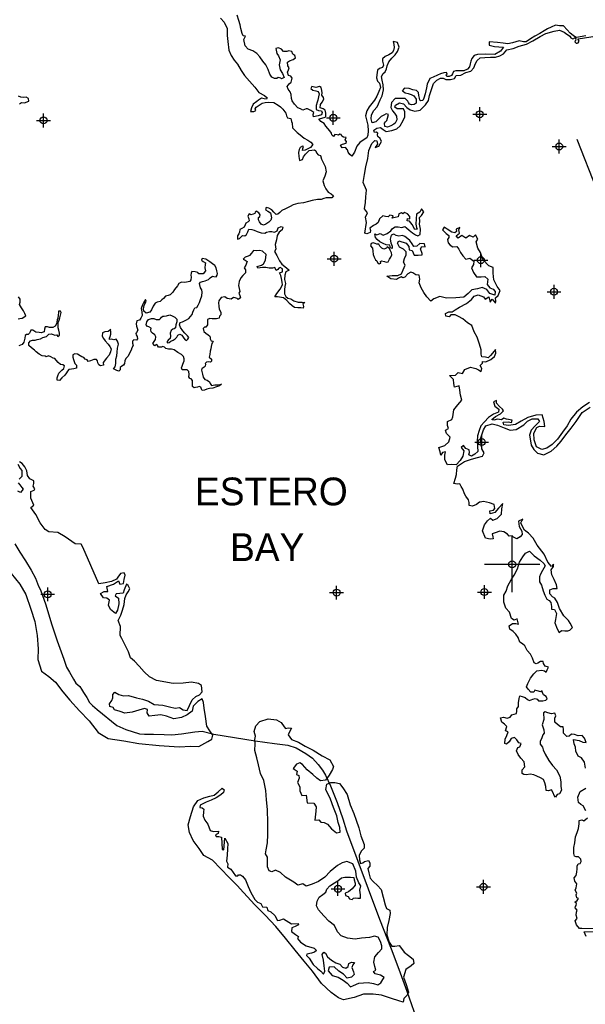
# Model space of a CAD drawing. Extents: x 132402 to 472304, y 650426 to 1824130.
# Tile 4 of 11: x 204015 to 224374, y 743873 to 779302. Entities that reach past the tile are written whole.
import ezdxf
from ezdxf.enums import TextEntityAlignment as Align

# ---------------------------------------------------------------- set-up
doc = ezdxf.new("R2010")
doc.units = 0
doc.header["$LTSCALE"] = 1800
doc.header["$PDMODE"] = 34
doc.header["$PDSIZE"] = 250
doc.layers.get('0').update_dxf_attribs({"linetype": 'CONTINUOUS'})
for name, color, linetype in [('MAJROADS', 9, 'CONTINUOUS'), ('SEC', 2, 'CONTINUOUS'), ('WATER', 4, 'CONTINUOUS'), ('WSHEDS', 3, 'CONTINUOUS')]:
    doc.layers.add(name, color=color, linetype=linetype)

# ---------------------------------------------------------------- blocks, each defined once
blk = doc.blocks.new('TICK')
at = {"color": 0}
for points in [[(500, 0), (500, 1000)], [(0, 500), (1000, 500)]]:
    blk.add_lwpolyline(points, dxfattribs=at)
blk.add_point((500, 500), dxfattribs=at)

msp = doc.modelspace()

# ---------------------------------------------------------------- linework, layer by layer
at = {"layer": 'MAJROADS', "color": 0}
msp.add_lwpolyline([(203843, 760448), (204025, 760145), (204224, 759833), (204422, 759497), (204588, 759202), (204694, 758917), (204769, 758790), (204900, 758412), (204941, 758286), (205170, 757522), (205367, 756951), (205605, 756295), (205703, 756010), (205802, 755825), (205951, 755572), (206034, 755429), (206176, 755311), (206242, 755210), (206308, 755092), (206432, 754907), (206523, 754738), (206640, 754629), (206806, 754477), (207514, 753901), (207840, 753765), (208333, 753610), (208509, 753592), (208827, 753598), (209221, 753579), (209497, 753568), (209841, 753607), (210319, 753679), (210588, 753702), (211006, 753590), (212495, 753353), (213182, 753255), (213667, 753193), (213968, 753107), (214310, 752903), (214552, 752726), (214760, 752498), (214909, 752304), (215025, 752119), (215198, 751740), (215445, 751135), (215650, 750547), (215781, 750110), (216964, 746934), (217391, 745867), (217662, 745136), (217950, 744346), (218286, 743388)], dxfattribs=at)
at = {"layer": 'SEC', "color": 0}
for p in [(204873, 775676), (215304, 775771), (220575, 775901), (223434, 774738), (215335, 770701), (220614, 770648), (223247, 769511), (220645, 764104), (215421, 758686), (220742, 758708), (205023, 758625), (215472, 748029), (220709, 748101)]:
    msp.add_point(p, dxfattribs=at)
at = {"layer": 'WATER', "color": 0}
for points in [[(224387, 778721), (224054, 778666), (224015, 778675), (223936, 778729), (223832, 778813), (223718, 778942), (223585, 779077), (223445, 779075), (223303, 779101), (223143, 779027), (223017, 778969), (222891, 778903), (222740, 778803), (222555, 778704), (222395, 778613), (222244, 778505), (222152, 778506), (221998, 778543), (221755, 778469), (221587, 778429), (221412, 778463), (221219, 778481), (220909, 778508), (220917, 778391), (221101, 778340), (221260, 778330), (221427, 778312), (221326, 778171), (221116, 778055), (220789, 778057), (220488, 778051), (220371, 778018), (220295, 777901), (220252, 777809), (220226, 777709), (220201, 777600), (220133, 777525), (219999, 777459), (219856, 777460), (219773, 777461), (219714, 777461), (219630, 777437), (219588, 777353), (219554, 777295), (219470, 777262), (219395, 777254), (219361, 777321), (219404, 777346), (219379, 777405), (219287, 777389), (219161, 777348), (219052, 777306), (218892, 777232), (218783, 777183), (218681, 776982), (218663, 776848), (218612, 776639), (218561, 776481), (218526, 776397), (218451, 776381), (218418, 776406), (218401, 776482), (218385, 776574), (218369, 776683), (218294, 776750), (218161, 776776), (218035, 776827), (217868, 776837), (217784, 776745), (217825, 776712), (217892, 776669), (217992, 776644), (218109, 776609), (218201, 776558), (218284, 776441), (218283, 776298), (218216, 776249), (218115, 776241), (218040, 776258), (218007, 776325), (217982, 776376), (217891, 776468), (217740, 776469), (217531, 776462), (217396, 776321), (217378, 776145), (217436, 776028), (217502, 775935), (217577, 775826), (217593, 775700), (217525, 775583), (217483, 775542), (217373, 775484), (217256, 775434), (217156, 775460), (217148, 775577), (217182, 775627), (217224, 775669), (217250, 775753), (217292, 775886), (217209, 775912), (217116, 775871), (217024, 775813), (216940, 775729), (216830, 775630), (216696, 775589), (216663, 775740), (216681, 775882), (216757, 776032), (216876, 776165), (216935, 776274), (216994, 776424), (217062, 776566), (217114, 776783), (217098, 776959), (217066, 777127), (217033, 777253), (217093, 777361), (217169, 777428), (217219, 777528), (217245, 777645), (217296, 777787), (217406, 777912), (217524, 778037), (217617, 778161), (217668, 778312), (217611, 778480), (217460, 778514), (217485, 778405), (217492, 778296), (217467, 778188), (217416, 778113), (217307, 778038), (217172, 777972), (217071, 777889), (217079, 777805), (217111, 777662), (217069, 777587), (216960, 777546), (216893, 777480), (216866, 777321), (216857, 777204), (216898, 777095), (216965, 777019), (216997, 776859), (216938, 776717), (216870, 776550), (216785, 776409), (216692, 776284), (216599, 776167), (216506, 776025), (216463, 775841), (216496, 775699), (216545, 775506), (216560, 775305), (216551, 775146), (216508, 775054), (216416, 774996), (216256, 774888), (216155, 774747), (216069, 774530), (215968, 774388), (215901, 774447), (215835, 774539), (215810, 774623), (215744, 774707), (215627, 774692), (215560, 774784), (215636, 774817), (215770, 774858), (215779, 774917), (215729, 774984), (215763, 775067), (215671, 775076), (215613, 775110), (215588, 775169), (215538, 775186), (215487, 775145), (215437, 775153), (215362, 775171), (215311, 775095), (215253, 775163), (215237, 775222), (215179, 775306), (215104, 775382), (215037, 775474), (214971, 775567), (214854, 775643), (214780, 775735), (214838, 775752), (214972, 775784), (215040, 775809), (215040, 775935), (215016, 776044), (214933, 776094), (214832, 776128), (214842, 776254), (214901, 776337), (214968, 776437), (214952, 776504), (214894, 776589), (214903, 776664), (214895, 776756), (214862, 776857), (214812, 776899), (214670, 776858), (214536, 776901), (214494, 776826), (214569, 776767), (214669, 776741), (214761, 776723), (214794, 776631), (214768, 776522), (214742, 776405), (214725, 776339), (214691, 776213), (214690, 776071), (214765, 776037), (214874, 776028), (214907, 775961), (214873, 775877), (214755, 775844), (214596, 775812), (214580, 775887), (214597, 775963), (214497, 776039), (214380, 776098), (214330, 776090), (214212, 776049), (214120, 776091), (214029, 776134), (213912, 776260), (213821, 776378), (213796, 776470), (213781, 776613), (213756, 776705), (213673, 776806), (213648, 776898), (213716, 776990), (213783, 777048), (213826, 777198), (213776, 777266), (213685, 777291), (213652, 777409), (213694, 777501), (213720, 777568), (213670, 777643), (213654, 777769), (213730, 777819), (213864, 777868), (213940, 777935), (213915, 778010), (213849, 778061), (213816, 778161), (213707, 778179), (213632, 778154), (213506, 778155), (213440, 778239), (213331, 778290), (213239, 778266), (213271, 778081), (213329, 777997), (213387, 777854), (213352, 777679), (213393, 777503), (213476, 777368), (213533, 777226), (213433, 777176), (213416, 777201), (213324, 777227), (213274, 777185), (213190, 777186), (213090, 777237), (213015, 777346), (212958, 777506), (212875, 777674), (212767, 777808), (212659, 777960), (212551, 778086), (212401, 778179), (212242, 778247), (212126, 778365), (212086, 778591), (212145, 778708), (212061, 778726), (212020, 778801), (211979, 778986), (211955, 779111), (211897, 779271), (211840, 779464)], [(211245, 779359), (211378, 779207), (211477, 778989), (211484, 778738), (211507, 778520), (211547, 778201), (211621, 778017), (211737, 777840), (211854, 777697), (211986, 777470), (212110, 777293), (212285, 777091), (212484, 776872), (212626, 776687), (212826, 776569), (212926, 776493), (212900, 776443), (212817, 776460), (212716, 776477), (212607, 776411), (212548, 776353), (212422, 776262), (212354, 776136), (212320, 775994), (212445, 775993), (212512, 776035), (212488, 776094), (212530, 776152), (212639, 776227), (212740, 776293), (212849, 776317), (212975, 776333), (213159, 776324), (213317, 776222), (213401, 776163), (213492, 776087), (213592, 775936), (213616, 775843), (213658, 775776), (213775, 775742), (213799, 775641), (213824, 775574), (213831, 775407), (213998, 775246), (214114, 775154), (214256, 775035), (214389, 774968), (214498, 774892), (214564, 774807), (214480, 774707), (214387, 774658), (214286, 774608), (214194, 774600), (214203, 774667), (214229, 774734), (214195, 774751), (214111, 774701), (214077, 774626), (214051, 774526), (214059, 774384), (214083, 774241), (214192, 774274), (214235, 774366), (214302, 774466), (214429, 774599), (214630, 774623), (214680, 774581), (214696, 774505), (214754, 774438), (214846, 774412), (214879, 774278), (214961, 774118), (215011, 774017), (215043, 773825), (215000, 773674), (214924, 773507), (214973, 773339), (215039, 773213), (215114, 773096), (215222, 773036), (215314, 772960), (215255, 772894), (215163, 772886), (215045, 772895), (214962, 772862), (214861, 772829), (214735, 772830), (214542, 772798), (214408, 772757), (214232, 772708), (214031, 772693), (213863, 772635), (213746, 772577), (213586, 772495), (213452, 772437), (213384, 772370), (213308, 772304), (213241, 772296), (213158, 772380), (213092, 772464), (212983, 772515), (212883, 772541), (212857, 772466), (212941, 772407), (213041, 772356), (213073, 772171), (213056, 772088), (212980, 772013), (212871, 771947), (212795, 771914), (212703, 771948), (212645, 772023), (212612, 772099), (212613, 772183), (212663, 772216), (212672, 772283), (212622, 772350), (212531, 772418), (212488, 772376), (212480, 772334), (212413, 772310), (212337, 772285), (212279, 772311), (212228, 772236), (212261, 772135), (212269, 772059), (212235, 772026), (212159, 771985), (212125, 771918), (212091, 771835), (212016, 771785), (211940, 771752), (211923, 771660), (211897, 771593), (211855, 771526), (211854, 771401), (211921, 771425), (211972, 771475), (212031, 771534), (212123, 771525), (212182, 771574), (212224, 771666), (212267, 771766), (212375, 771757), (212459, 771732), (212568, 771681), (212701, 771638), (212835, 771620), (212902, 771653), (213003, 771678), (213095, 771677), (213187, 771660), (213279, 771710), (213314, 771818), (213423, 771859), (213490, 771834), (213464, 771742), (213354, 771659), (213287, 771542), (213260, 771375), (213209, 771216), (213233, 771040), (213191, 770965), (213265, 770814), (213364, 770629), (213447, 770503), (213614, 770368), (213714, 770292), (213596, 770225), (213554, 770109), (213544, 769950), (213585, 769807), (213559, 769698), (213550, 769589), (213541, 769439), (213590, 769346), (213665, 769287), (213774, 769253), (213882, 769185), (214041, 769134), (214184, 769142), (214275, 769124), (214208, 769074), (214216, 769032), (214233, 768982), (214224, 768924), (214140, 768932), (214031, 768933), (213906, 768942), (213823, 769002), (213731, 769094), (213631, 769195), (213506, 769297), (213297, 769332), (213197, 769332), (213273, 769449), (213391, 769607), (213476, 769766), (213460, 769858), (213444, 769992), (213411, 770093), (213362, 770194), (213471, 770235), (213480, 770335), (213396, 770386), (213338, 770361), (213312, 770311), (213245, 770278), (213228, 770328), (213204, 770387), (213120, 770363), (212994, 770363), (212877, 770389), (212752, 770382), (212592, 770358), (212568, 770425), (212719, 770466), (212794, 770515), (212862, 770649), (212889, 770850), (212755, 770968), (212647, 770994), (212538, 770986), (212429, 770995), (212353, 770903), (212286, 770820), (212243, 770787), (212126, 770754), (212059, 770679), (212134, 770645), (212200, 770603), (212175, 770545), (212149, 770469), (212098, 770378), (212140, 770302), (212147, 770193), (212097, 770143), (212046, 770093), (211979, 770010), (211919, 769876), (211893, 769743), (211909, 769634), (211934, 769525), (211908, 769458), (211933, 769382), (211957, 769290), (211882, 769232), (211840, 769274), (211773, 769291), (211706, 769300), (211631, 769250), (211488, 769268), (211397, 769327), (211263, 769311), (211178, 769186), (211169, 769111), (211177, 768994), (211193, 768885), (211251, 768776), (211250, 768684), (211208, 768634), (211191, 768558), (211098, 768542), (211015, 768543), (210939, 768543), (210864, 768552), (210780, 768519), (210771, 768452), (210779, 768327), (210711, 768243), (210661, 768235), (210619, 768185), (210643, 768085), (210710, 768026), (210793, 767958), (210860, 767916), (210876, 767874), (210876, 767824), (210909, 767748), (210984, 767731), (210959, 767689), (210925, 767647), (210908, 767547), (210890, 767455), (210865, 767372), (210855, 767254), (210838, 767154), (210921, 767087), (210921, 767020), (210887, 766978), (210812, 766987), (210736, 766979), (210694, 766929), (210702, 766904), (210694, 766837), (210660, 766795), (210618, 766779), (210576, 766754), (210559, 766695), (210575, 766637), (210600, 766544), (210624, 766444), (210674, 766360), (210766, 766334), (210841, 766275), (210874, 766216), (210915, 766140), (211041, 766165), (211150, 766164), (211284, 766188), (211208, 766122), (211099, 766097), (210965, 766048), (210847, 766032), (210755, 766008), (210671, 765966), (210587, 765958), (210554, 766009), (210530, 766076), (210479, 766101), (210412, 766085), (210345, 766069), (210295, 766061), (210237, 766103), (210238, 766229), (210238, 766321), (210188, 766380), (210138, 766397), (210105, 766447), (210114, 766531), (210098, 766648), (210048, 766707), (209956, 766699), (209864, 766700), (209839, 766775), (209865, 766834), (209882, 766901), (209933, 767026), (209933, 767093), (209909, 767185), (209834, 767253), (209709, 767329), (209576, 767422), (209484, 767448), (209366, 767448), (209274, 767474), (209225, 767516), (209166, 767542), (209116, 767517), (209015, 767518), (208974, 767577), (208924, 767610), (208882, 767569), (208807, 767653), (208857, 767720), (208900, 767795), (208917, 767887), (208884, 767962), (208801, 768022), (208743, 768072), (208735, 768148), (208743, 768206), (208660, 768248), (208610, 768266), (208568, 768324), (208594, 768433), (208653, 768508), (208754, 768549), (208846, 768549), (208930, 768515), (209047, 768514), (209089, 768547), (209123, 768597), (209165, 768630), (209215, 768630), (209299, 768646), (209425, 768679), (209508, 768645), (209600, 768594), (209675, 768526), (209666, 768434), (209632, 768326), (209623, 768217), (209581, 768184), (209522, 768167), (209463, 768118), (209437, 768026), (209445, 767917), (209436, 767833), (209360, 767775), (209318, 767717), (209318, 767675), (209393, 767683), (209460, 767732), (209544, 767774), (209612, 767824), (209671, 767873), (209713, 767949), (209780, 767990), (209855, 767956), (209922, 767847), (209971, 767788), (210013, 767762), (210072, 767812), (210098, 767871), (210056, 767930), (209956, 768022), (209881, 768106), (209799, 768224), (209766, 768317), (209791, 768409), (209875, 768433), (209926, 768449), (210018, 768499), (210102, 768549), (210161, 768624), (210220, 768699), (210246, 768774), (210288, 768866), (210322, 768932), (210389, 768949), (210440, 769024), (210483, 769124), (210525, 769233), (210568, 769366), (210577, 769492), (210569, 769584), (210528, 769651), (210487, 769811), (210521, 769852), (210596, 769885), (210689, 769901), (210756, 769926), (210815, 769959), (210874, 770017), (210949, 770075), (211008, 770058), (211092, 770049), (211125, 770108), (211134, 770166), (211110, 770267), (211085, 770368), (211044, 770452), (210952, 770519), (210861, 770587), (210719, 770680), (210585, 770706), (210560, 770647), (210618, 770605), (210701, 770554), (210693, 770496), (210675, 770379), (210699, 770261), (210615, 770153), (210556, 770153), (210464, 770154), (210423, 770204), (210331, 770230), (210205, 770239), (210188, 770181), (210179, 770114), (210187, 770039), (210178, 769938), (210136, 769880), (210019, 769855), (209952, 769848), (209843, 769857), (209742, 769815), (209691, 769724), (209590, 769599), (209522, 769499), (209430, 769407), (209362, 769383), (209262, 769358), (209186, 769267), (209127, 769217), (209076, 769158), (208967, 769134), (208892, 769101), (208824, 768993), (208765, 768867), (208697, 768776), (208563, 768743), (208488, 768811), (208472, 768903), (208498, 769020), (208566, 769178), (208541, 769237), (208507, 769179), (208473, 769112), (208431, 769037), (208388, 768912), (208412, 768794), (208428, 768660), (208377, 768560), (208327, 768493), (208234, 768461), (208209, 768360), (208225, 768276), (208241, 768201), (208266, 768125), (208215, 768050), (208190, 768009), (208206, 767958), (208247, 767908), (208255, 767816), (208221, 767774), (208129, 767783), (208070, 767733), (208070, 767666), (208095, 767574), (208052, 767499), (208026, 767407), (207976, 767324), (207925, 767198), (207832, 767115), (207798, 767023), (207789, 766931), (207747, 766865), (207696, 766831), (207637, 766790), (207628, 766706), (207578, 766656), (207511, 766674), (207461, 766699), (207386, 766733), (207453, 766816), (207479, 766933), (207480, 767084), (207506, 767209), (207524, 767343), (207541, 767477), (207567, 767628), (207535, 767737), (207485, 767804), (207409, 767788), (207317, 767805), (207242, 767789), (207242, 767848), (207276, 767906), (207293, 767981), (207294, 768073), (207278, 768165), (207253, 768124), (207202, 768082), (207085, 768075), (207001, 768033), (206983, 767916), (207033, 767832), (207091, 767748), (207199, 767622), (207265, 767538), (207307, 767454), (207281, 767345), (207238, 767236), (207145, 767120), (207019, 766962), (207035, 766869), (206926, 766845), (206859, 766887), (206826, 766954), (206810, 767030), (206777, 767072), (206685, 767073), (206559, 767023), (206483, 767007), (206442, 767057), (206367, 767091), (206325, 767150), (206250, 767176), (206192, 767210), (206100, 767261), (205999, 767278), (205932, 767237), (205932, 767153), (205956, 767077), (205972, 767002), (205997, 766935), (206064, 766876), (206055, 766759), (205962, 766734), (205879, 766726), (205786, 766710), (205736, 766660), (205694, 766593), (205634, 766510), (205533, 766410), (205449, 766319), (205365, 766328), (205366, 766411), (205383, 766487), (205426, 766587), (205535, 766687), (205602, 766753), (205628, 766845), (205570, 766887), (205478, 766896), (205395, 766972), (205328, 767048), (205278, 767107), (205220, 767124), (205136, 767166), (205053, 767201), (204969, 767176), (204936, 767193), (204827, 767202), (204710, 767270), (204610, 767346), (204552, 767413), (204435, 767489), (204344, 767574), (204344, 767674), (204403, 767749), (204470, 767765), (204571, 767773), (204646, 767798), (204764, 767822), (204848, 767872), (204974, 767904), (205058, 767988), (205150, 767995), (205225, 767978), (205284, 767953), (205351, 767960), (205392, 767902), (205451, 767951), (205452, 768027), (205427, 768127), (205403, 768220), (205395, 768320), (205404, 768412), (205438, 768487), (205464, 768579), (205489, 768671), (205507, 768763), (205482, 768814), (205415, 768814), (205406, 768764), (205397, 768672), (205388, 768563), (205363, 768505), (205346, 768421), (205337, 768362), (205294, 768279), (205210, 768229), (205093, 768230), (205010, 768256), (204934, 768256), (204908, 768164), (204891, 768072), (204790, 768031), (204715, 768048), (204590, 768058), (204490, 768125), (204414, 768126), (204389, 768076), (204372, 768026), (204321, 767976), (204262, 767976), (204212, 767943), (204195, 767843), (204169, 767700), (204109, 767617), (203983, 767568)], [(224524, 765522), (224280, 765373), (224061, 765182), (223850, 764932), (223722, 764682), (223553, 764457), (223367, 764207), (223182, 764015), (222988, 763883), (222804, 763834), (222612, 763936), (222530, 764179), (222515, 764422), (222633, 764631), (222726, 764672), (222918, 764662), (222894, 764847), (222821, 765082), (222594, 765075), (222309, 764985), (222065, 764852), (221855, 764736), (221612, 764696), (221436, 764722), (221412, 764815), (221596, 764830), (221721, 764804), (221739, 764888), (221538, 764931), (221446, 764965), (221362, 764899), (221211, 764933), (221085, 764892), (221010, 764918), (221145, 765018), (221321, 765125), (221431, 765225), (221390, 765292), (221281, 765385), (221173, 765503), (221182, 765595), (221065, 765546), (221114, 765395), (221214, 765327), (221264, 765285), (221255, 765176), (221070, 765102), (220893, 764986), (220742, 764836), (220615, 764686), (220555, 764519), (220495, 764327), (220477, 764134), (220493, 763941), (220508, 763765), (220399, 763674), (220273, 763600), (220181, 763642), (220206, 763726), (220199, 763826), (220073, 763877), (219990, 763978), (219906, 763904), (220006, 763794), (219963, 763602), (219869, 763435), (219726, 763285), (219542, 763295), (219408, 763279), (219317, 763464), (219318, 763631), (219344, 763748), (219235, 763724), (219175, 763632), (219151, 763750), (219102, 763909), (219320, 763975), (219464, 764116), (219506, 764275), (219382, 764410), (219341, 764536), (219450, 764594), (219417, 764694), (219410, 764845), (219569, 764919), (219604, 765011), (219647, 765262), (219791, 765446), (219934, 765612), (219885, 765797), (219853, 765973), (219837, 766132), (219661, 766083), (219645, 766217), (219629, 766351), (219488, 766503), (219706, 766510), (219799, 766601), (219958, 766567), (220042, 766709), (220236, 766800), (220428, 766756), (220528, 766697), (220620, 766638), (220646, 766755), (220588, 766856), (220672, 766947), (220672, 766998), (220790, 766988), (220974, 767071), (221109, 767187), (221152, 767304), (221136, 767438), (221035, 767305), (220967, 767213), (220883, 767139), (220782, 767164), (220648, 767165), (220624, 767266), (220625, 767417), (220568, 767626), (220486, 767878), (220378, 768072), (220288, 768298), (220129, 768400), (219962, 768535), (219804, 768620), (219687, 768679), (219536, 768680), (219469, 768614), (219352, 768631), (219344, 768724), (219462, 768790), (219579, 768789), (219688, 768864), (219848, 768963), (220092, 769087), (220277, 769228), (220378, 769353), (220513, 769403), (220713, 769334), (220771, 769242), (220898, 769333), (220955, 769140), (221023, 769248), (221139, 769105), (221156, 769172), (221140, 769289), (221241, 769381), (221310, 769556), (221202, 769699), (221078, 769943), (221054, 770186), (221056, 770387), (220905, 770447), (220689, 770675), (220599, 770926), (220507, 771086), (220442, 771304), (220510, 771405), (220419, 771564), (220343, 771481), (220201, 771532), (220074, 771441), (219924, 771534), (219798, 771443), (219731, 771527), (219841, 771618), (219825, 771744), (219859, 771828), (219725, 771770), (219741, 771686), (219682, 771628), (219573, 771662), (219406, 771764), (219290, 771832), (219230, 771740), (219363, 771605), (219463, 771537), (219463, 771470), (219412, 771395), (219437, 771278), (219511, 771185), (219611, 771126), (219754, 771142), (219820, 771041), (219887, 770923), (219961, 770805), (220069, 770679), (220212, 770720), (220362, 770610), (220353, 770493), (220276, 770376), (220351, 770208), (220459, 770048), (220626, 770047), (220752, 770063), (220860, 769961), (220842, 769769), (220942, 769659), (221059, 769608), (221133, 769516), (221116, 769390), (220932, 769450), (220824, 769593), (220657, 769670), (220497, 769612), (220288, 769580), (220153, 769447), (220001, 769322), (219708, 769299), (219381, 769276), (219139, 769345), (218920, 769254), (218811, 769171), (218670, 769331), (218562, 769491), (218471, 769651), (218397, 769836), (218423, 769961), (218398, 770112), (218273, 770121), (218164, 770197), (218089, 770223), (217980, 770157), (217879, 770032), (217811, 770016), (217745, 770050), (217652, 770000), (217576, 769950), (217376, 769977), (217226, 770078), (217427, 770094), (217628, 770092), (217754, 770158), (217822, 770300), (217890, 770467), (217832, 770577), (217866, 770710), (217926, 770844), (217927, 770945), (217835, 771046), (217685, 771114), (217611, 771265), (217661, 771340), (217920, 771255), (218020, 771145), (218036, 771019), (218145, 770993), (218211, 770825), (218353, 770824), (218504, 770840), (218504, 770890), (218438, 771058), (218489, 771142), (218606, 771133), (218582, 771233), (218414, 771243), (218313, 771151), (218196, 771144), (218146, 771236), (218063, 771354), (217980, 771413), (217872, 771498), (217788, 771532), (217662, 771516), (217562, 771542), (217479, 771584), (217386, 771543), (217352, 771401), (217368, 771267), (217426, 771157), (217425, 771065), (217358, 771091), (217334, 771191), (217208, 771201), (217099, 771243), (216974, 771303), (216883, 771387), (216824, 771463), (216800, 771597), (216875, 771563), (216993, 771613), (217093, 771553), (217236, 771603), (217379, 771702), (217430, 771794), (217531, 771852), (217640, 771843), (217773, 771825), (217874, 771858), (217933, 771816), (218032, 771731), (218157, 771638), (218257, 771562), (218349, 771520), (218425, 771569), (218443, 771762), (218411, 771946), (218412, 772055), (218404, 772181), (218472, 772256), (218556, 772389), (218482, 772499), (218422, 772374), (218296, 772299), (218286, 772132), (218268, 771939), (218301, 771822), (218326, 771763), (218242, 771755), (218143, 771932), (218043, 772049), (217959, 772067), (217968, 772150), (218052, 772142), (218061, 772225), (217969, 772318), (217869, 772361), (217810, 772319), (217752, 772353), (217659, 772312), (217642, 772211), (217533, 772187), (217424, 772163), (217458, 772246), (217341, 772272), (217274, 772214), (217181, 772223), (217089, 772249), (216963, 772141), (216912, 772007), (216844, 771940), (216744, 771891), (216617, 771799), (216642, 771715), (216633, 771649), (216507, 771599), (216440, 771625), (216493, 772001), (216461, 772194), (216537, 772353), (216421, 772496), (216456, 772722), (216474, 772931), (216493, 773166), (216377, 773443), (216429, 773727), (216473, 774012), (216542, 774313), (216578, 774597), (216688, 774848), (216798, 774956), (216873, 774947), (216889, 774821), (216805, 774705), (216939, 774754), (217032, 774921), (216991, 775030), (216908, 775098), (216891, 775156), (216909, 775215), (216850, 775257), (216791, 775241), (216767, 775325), (216868, 775399), (217002, 775424), (217094, 775348), (217210, 775280), (217412, 775320), (217588, 775369), (217714, 775478), (217816, 775678), (217876, 775803), (217877, 775987), (217827, 776097), (217685, 776089), (217601, 776098), (217518, 776149), (217544, 776224), (217687, 776315), (217829, 776272), (217945, 776138), (218070, 776053), (218237, 776010), (218430, 776051), (218616, 776242), (218734, 776392), (218760, 776576), (218846, 776827), (218914, 777011), (219032, 777127), (219167, 777202), (219259, 777201), (219359, 777150), (219518, 777149), (219661, 777190), (219729, 777290), (219888, 777306), (220073, 777396), (220257, 777454), (220367, 777570), (220427, 777729), (220486, 777838), (220587, 777929), (220763, 777936), (220964, 777952), (221140, 777950), (221300, 778000), (221434, 778074), (221552, 778216), (221779, 778264), (221997, 778355), (222257, 778420), (222484, 778536), (222754, 778702), (222955, 778801), (223257, 778891), (223450, 778923), (223609, 778847), (223660, 778811), (223814, 778706), (223854, 778653), (223921, 778616), (223956, 778623), (223980, 778649), (224002, 778651), (224028, 778640), (224026, 778596), (224028, 778566), (224008, 778537), (223995, 778507), (224015, 778485), (224049, 778461), (224084, 778452), (224119, 778471), (224150, 778528), (224122, 778587), (224111, 778607), (224122, 778615), (226099, 778921)], [(204007, 776275), (204075, 776325), (204192, 776316), (204343, 776365), (204327, 776466), (204252, 776508), (204151, 776500), (204051, 776509), (203967, 776552)], [(203956, 768539), (204023, 768547), (204107, 768563), (204233, 768646), (204200, 768730), (204151, 768822), (204076, 768932), (204010, 769049), (204036, 769141), (204036, 769250), (203970, 769334)], [(224385, 752373), (224344, 752582), (224236, 752742), (224111, 752802), (224037, 752987), (224021, 753121), (223972, 753247), (223948, 753398), (224149, 753371), (224282, 753303), (224408, 753294), (224350, 753445), (224259, 753546), (224116, 753531), (223982, 753582), (223882, 753599), (223789, 753524), (223705, 753508), (223589, 753626), (223590, 753760), (223574, 753853), (223482, 753853), (223373, 753946), (223273, 754030), (223274, 754164), (223308, 754256), (223276, 754349), (223158, 754324), (223024, 754359), (222932, 754393), (222874, 754360), (222880, 754125), (222820, 753925), (222878, 753748), (222894, 753631), (222843, 753564), (222792, 753431), (222749, 753339), (222749, 753238), (222832, 753129), (222856, 753028), (222931, 752877), (223055, 752641), (223196, 752465), (223337, 752313), (223453, 752078), (223493, 751876), (223492, 751709), (223517, 751575), (223449, 751441), (223356, 751417), (223297, 751325), (223247, 751384), (223214, 751484), (223156, 751585), (223047, 751553), (222964, 751570), (222948, 751712), (222915, 751838), (222874, 751964), (222766, 752024), (222624, 752083), (222523, 752126), (222390, 752160), (222256, 752136), (222155, 752145), (222097, 752179), (222106, 752313), (222199, 752413), (222175, 752597), (222058, 752724), (221959, 752867), (221893, 752993), (221944, 753110), (222011, 753134), (222070, 753260), (221978, 753285), (221912, 753395), (221829, 753479), (221703, 753438), (221635, 753313), (221543, 753238), (221476, 753255), (221494, 753414), (221545, 753548), (221596, 753682), (221504, 753716), (221547, 753866), (221464, 753951), (221372, 754027), (221323, 754178), (221432, 754210), (221557, 754168), (221666, 754209), (221734, 754284), (221818, 754308), (221902, 754333), (221911, 754425), (221911, 754500), (221971, 754584), (221971, 754718), (221989, 754877), (222015, 754977), (222099, 754951), (222207, 754909), (222291, 754841), (222366, 754807), (222483, 754857), (222567, 754881), (222642, 754856), (222684, 754788), (222843, 754787), (222952, 754820), (223003, 754870), (222970, 754945), (222870, 755005), (222837, 755089), (222820, 755156), (222778, 755114), (222644, 755149), (222561, 755174), (222519, 755108), (222410, 755108), (222318, 755210), (222252, 755294), (222303, 755411), (222396, 755611), (222523, 755761), (222633, 755869), (222809, 755901), (222901, 755867), (222967, 755825), (223001, 755909), (223052, 756000), (222927, 756043), (222869, 756136), (222853, 756211), (222761, 756212), (222668, 756145), (222609, 756121), (222534, 756163), (222476, 756323), (222402, 756474), (222277, 756609), (222195, 756777), (222111, 756844), (222020, 756904), (221954, 757072), (221871, 757189), (221771, 757291), (221663, 757367), (221630, 757493), (221748, 757575), (221873, 757575), (221966, 757557), (221925, 757742), (221816, 757692), (221716, 757760), (221642, 757978), (221517, 758130), (221443, 758348), (221445, 758591), (221521, 758733), (221589, 758925), (221708, 759142), (221818, 759317), (221929, 759543), (222006, 759785), (222124, 759969), (222217, 760102), (222360, 760176), (222535, 760016), (222752, 759855), (222885, 759737), (222926, 759645), (222833, 759486), (222757, 759353), (222722, 759253), (222721, 759077), (222796, 758950), (222853, 758749), (222919, 758589), (222993, 758447), (223077, 758404), (223127, 758328), (223151, 758186), (223159, 758094), (223259, 758085), (223333, 757933), (223298, 757716), (223272, 757599), (223363, 757380), (223429, 757254), (223514, 757321), (223631, 757311), (223740, 757311), (223815, 757335), (223908, 757427), (223834, 757587), (223767, 757679), (223601, 757856), (223444, 758117), (223378, 758327), (223278, 758487), (223187, 758537), (223095, 758639), (223096, 758789), (223222, 758830), (223365, 758829), (223332, 758972), (223250, 759157), (223167, 759325), (223143, 759501), (223228, 759626), (223228, 759710), (223152, 759627), (223028, 759778), (222896, 760072), (222646, 760392), (222497, 760644), (222323, 760822), (222189, 760931), (222107, 761066), (222057, 761192), (222083, 761267), (222125, 761334), (221974, 761259), (221989, 761067), (222089, 760899), (222105, 760781), (222029, 760690), (221911, 760623), (221786, 760683), (221736, 760733), (221635, 760717), (221569, 760793), (221444, 760878), (221293, 760896), (221133, 760838), (221016, 760797), (221040, 760696), (221056, 760621), (220948, 760613), (220780, 760648), (220673, 760908), (220750, 761125), (220852, 761275), (220961, 761367), (221044, 761291), (221204, 761357), (221356, 761515), (221374, 761699), (221400, 761892), (221248, 761725), (221122, 761567), (220954, 761518), (220938, 761635), (221064, 761659), (221123, 761718), (221098, 761852), (220923, 761912), (220705, 761963), (220588, 761939), (220563, 761947), (220453, 761856), (220319, 761798), (220194, 761824), (220194, 761933), (220170, 762026), (220078, 762152), (220020, 762236), (219971, 762412), (219905, 762505), (219855, 762597), (219763, 762589), (219646, 762615), (219698, 762799), (219732, 762942), (219750, 763109), (219776, 763234), (220028, 763400), (220272, 763491), (220498, 763548), (220675, 763597), (220734, 763722), (220659, 763840), (220627, 763999), (220603, 764217), (220655, 764359), (220706, 764543), (220799, 764685), (221017, 764759), (221210, 764707), (221452, 764613), (221669, 764537), (221879, 764560), (222156, 764718), (222291, 764851), (222459, 764942), (222660, 764940), (222727, 764839), (222567, 764690), (222423, 764532), (222363, 764356), (222404, 764146), (222428, 763987), (222519, 763836), (222652, 763701), (222886, 763649), (223147, 763773), (223349, 763956), (223501, 764131), (223670, 764364), (223864, 764606), (224050, 764847), (224262, 765164), (224548, 765363)], [(203708, 759372), (204015, 758993), (204239, 758623), (204419, 758086), (204559, 757649), (204639, 757147), (204678, 756669), (204667, 756275), (204798, 755864), (205065, 755670), (205298, 755459), (205564, 755114), (205821, 754819), (206162, 754432), (206511, 754078), (206835, 753657), (207202, 753437), (207762, 753349), (208298, 753254), (209034, 753190), (209754, 753143), (210173, 753166), (210457, 753155), (210785, 753329), (210928, 753412), (210971, 753562), (210855, 753714), (210747, 753882), (210699, 754226), (210659, 754527), (210635, 754737), (210578, 754863), (210426, 754772), (210258, 754605), (210223, 754421), (210046, 754289), (209845, 754189), (209568, 754141), (209301, 754243), (209100, 754286), (208874, 754263), (208673, 754239), (208598, 754357), (208616, 754482), (208507, 754517), (208306, 754459), (208062, 754386), (207794, 754345), (207627, 754405), (207427, 754473), (207377, 754549), (207260, 754583), (207244, 754684), (207337, 754801), (207362, 754901), (207372, 755018), (207439, 755101), (207581, 755017), (207748, 754974), (207932, 754989), (208225, 754895), (208434, 754852), (208651, 754775), (208851, 754657), (209169, 754638), (209412, 754578), (209613, 754534), (209772, 754550), (209897, 754474), (210039, 754448), (210132, 754623), (210217, 754823), (210352, 754948), (210487, 755014), (210579, 755114), (210556, 755340), (210456, 755416), (210196, 755460), (209895, 755428), (209543, 755414), (208941, 755527), (208682, 755654), (208491, 755831), (208316, 756042), (208150, 756219), (208008, 756345), (207935, 756555), (207810, 756790), (207686, 757034), (207629, 757143), (207648, 757470), (207565, 757680), (207659, 757872), (207718, 758055), (207778, 758264), (207805, 758474), (207848, 758607), (207915, 758716), (207975, 758824), (207917, 758942), (207859, 758992), (207774, 758792), (207739, 758667), (207614, 758651), (207488, 758643), (207454, 758576), (207571, 758484), (207586, 758282), (207534, 758057), (207458, 757940), (207283, 758075), (207209, 758235), (207252, 758410), (207152, 758486), (207026, 758504), (206927, 758655), (207053, 758721), (207187, 758729), (207155, 758905), (207390, 758996), (207566, 759112), (207624, 758986), (207750, 759018), (207776, 759160), (207811, 759311), (207778, 759395), (207643, 759379), (207550, 759246), (207500, 759171), (207323, 759088), (207089, 759039), (206862, 759007), (206293, 760326), (206227, 760435), (206009, 760445), (205651, 760699), (205384, 760851), (205066, 760878), (204933, 760955), (204750, 761199), (204593, 761501), (204410, 761754), (204520, 761828), (204412, 762080), (204414, 762323), (204532, 762372), (204557, 762423), (204499, 762523), (204525, 762615), (204526, 762707), (204384, 762775), (204301, 762902), (204268, 763069), (204194, 763212), (204103, 763330), (204011, 763389)], [(203943, 763306), (204034, 763154), (204093, 763079), (204091, 762869), (203990, 762770)], [(203956, 762636), (204022, 762560), (204088, 762467), (204138, 762409), (204045, 762292), (203945, 762343)], [(224391, 750840), (224300, 751016), (224208, 751059), (224133, 751135), (224110, 751328), (224186, 751528), (224388, 751652)], [(225696, 746583), (224245, 746603), (224161, 746603), (224053, 746738), (224004, 746872), (224080, 746955), (224039, 747081), (224056, 747190), (224082, 747265), (224007, 747341), (224024, 747391), (224041, 747425), (224059, 747500), (224000, 747551), (224084, 747609), (224127, 747676), (224068, 747709), (224044, 747810), (224069, 747869), (224012, 747978), (224046, 748070), (224063, 748212), (223997, 748305), (223973, 748430), (224040, 748505), (224066, 748622), (224084, 748748), (224076, 748849), (224118, 748924), (224186, 748940), (224228, 749007), (224212, 749091), (224128, 749175), (224045, 749184), (223986, 749201), (223962, 749302), (223963, 749519), (223998, 749678), (224016, 749904), (224076, 750055), (224127, 750197), (224153, 750372), (224154, 750490), (224246, 750506), (224322, 750472), (224448, 750580)], [(224402, 746317), (224328, 746476), (225696, 746507)]]:
    msp.add_lwpolyline(points, dxfattribs=at)
for points in [[(216864, 770623), (216897, 770564), (216956, 770513), (217014, 770538), (217006, 770597), (217032, 770630), (217140, 770604), (217207, 770578), (217283, 770586), (217325, 770687), (217376, 770762), (217410, 770837), (217394, 770912), (217352, 771005), (217328, 771072), (217244, 771131), (217219, 771081), (217126, 771039), (217051, 771082), (216976, 771149), (216943, 771225), (216868, 771225), (216810, 771243), (216734, 771268), (216667, 771252), (216642, 771160), (216716, 771076), (216724, 770967), (216740, 770858), (216773, 770757), (216823, 770665)], [(213539, 753862), (213581, 753803), (213681, 753819), (213799, 753810), (213739, 753701), (213680, 753568), (213804, 753399), (214046, 753305), (214288, 753161), (214581, 753017), (214897, 752814), (215181, 752670), (215314, 752426), (215271, 752326), (215152, 752117), (215026, 751942), (214841, 751918), (214708, 752011), (214566, 752138), (214366, 752307), (214200, 752500), (214100, 752568), (213982, 752519), (213856, 752360), (213997, 752259), (213980, 752142), (214063, 752108), (214071, 752015), (214020, 751857), (214103, 751697), (214093, 751555), (214176, 751386), (214327, 751394), (214367, 751117), (214601, 751116), (214692, 750973), (214675, 750822), (214639, 750504), (214781, 750511), (214856, 750427), (214973, 750418), (215090, 750358), (215240, 750190), (215423, 750046), (215549, 750062), (215542, 750230), (215484, 750414), (215427, 750658), (215312, 750960), (215205, 751254), (215040, 751598), (215075, 751791), (215218, 751849), (215360, 751856), (215527, 751821), (215644, 751661), (215801, 751426), (215907, 751048), (216039, 750737), (216130, 750494), (216220, 750225), (216294, 749931), (216409, 749621), (216408, 749487), (216307, 749387), (216239, 749228), (216246, 749069), (216287, 748935), (216362, 748959), (216430, 749009), (216564, 749050), (216622, 748966), (216613, 748840), (216545, 748765), (216586, 748606), (216635, 748413), (216743, 748287), (216893, 748143), (217026, 748008), (217165, 747455), (217222, 747320), (217339, 747261), (217355, 747135), (217303, 746892), (217243, 746642), (217233, 746374), (217315, 746105), (217414, 745970), (217515, 745970), (217674, 745994), (217757, 745884), (217848, 745750), (218015, 745631), (218173, 745496), (218206, 745345), (218105, 745254), (217919, 745121), (217834, 744845), (217924, 744585), (218006, 744316), (217964, 744208), (217837, 744083), (217819, 743949), (217661, 744000), (217402, 744086), (217034, 744206), (216741, 744241), (216389, 744235), (216053, 744120), (215676, 744030), (215492, 744107), (215225, 744293), (214876, 744622), (214560, 745068), (214253, 745422), (213929, 745818), (213580, 746256), (213231, 746677), (212848, 747082), (212482, 747453), (212067, 747900), (211842, 748152), (211559, 748439), (210960, 749055), (210643, 749224), (210469, 749485), (210262, 749763), (210121, 750057), (210081, 750334), (210167, 750635), (210270, 750977), (210430, 751211), (210641, 751302), (210859, 751367), (211010, 751400), (211161, 751524), (211305, 751649), (211380, 751590), (211345, 751498), (211253, 751406), (211084, 751307), (210908, 751224), (210732, 751142), (210505, 751043), (210496, 750959), (210588, 750942), (210646, 750899), (210629, 750799), (210619, 750648), (210677, 750497), (210785, 750354), (210875, 750127), (210993, 750093), (211168, 750100), (211160, 750025), (211059, 749967), (211083, 749916), (211184, 749916), (211276, 749882), (211298, 749446), (211357, 749437), (211401, 749856), (211509, 749654), (211491, 749470), (211481, 749235), (211454, 749018), (211504, 748925), (211495, 748808), (211612, 748740), (211694, 748614), (211786, 748496), (211861, 748496), (211887, 748537), (211962, 748537), (212029, 748486), (212137, 748351), (212235, 748108), (212335, 747898), (212475, 747645), (212575, 747553), (212700, 747502), (212750, 747384), (212909, 747374), (212942, 747249), (213050, 747198), (213200, 747063), (213291, 746886), (213375, 746902), (213509, 746952), (213601, 746884), (213801, 746765), (214036, 746781), (214052, 746730), (213935, 746672), (213809, 746623), (213799, 746489), (213941, 746388), (214049, 746311), (214015, 746236), (214123, 746110), (214332, 745974), (214616, 745897), (214699, 745804), (214632, 745755), (214523, 745713), (214355, 745681), (214338, 745631), (214429, 745530), (214579, 745303), (214737, 745159), (214853, 745066), (214945, 744957), (214996, 745065), (214972, 745258), (214948, 745459), (214899, 745669), (214959, 745744), (215025, 745710), (215100, 745584), (215241, 745457), (215392, 745364), (215542, 745321), (215633, 745212), (215750, 745177), (215835, 745236), (215860, 745344), (215961, 745385), (216070, 745376), (216002, 745293), (215968, 745201), (216034, 745042), (216059, 744941), (215958, 744849), (215798, 744817), (215674, 744952), (215507, 745062), (215340, 745222), (215156, 745207), (215122, 745081), (215263, 744904), (215480, 744844), (215664, 744742), (215797, 744633), (215922, 744506), (216031, 744547), (216216, 744630), (216559, 744661), (216752, 744618), (216911, 744575), (217012, 744641), (217088, 744766), (217139, 744833), (217005, 744926), (216813, 744969), (216746, 745053), (216830, 745103), (216798, 745237), (216765, 745388), (216800, 745581), (216927, 745739), (217053, 745864), (217046, 745973), (216997, 746132), (216914, 746284), (216780, 746326), (216604, 746277), (216319, 746254), (216084, 746222), (215808, 746258), (215591, 746334), (215458, 746486), (215342, 746705), (215142, 746865), (214967, 747059), (214768, 747278), (214693, 747421), (214720, 747580), (214796, 747730), (214922, 747830), (215040, 747905), (215074, 748013), (215176, 748138), (215352, 748246), (215470, 748312), (215597, 748428), (215722, 748453), (215923, 748451), (216041, 748442), (216048, 748358), (216089, 748232), (216089, 748157), (215979, 748024), (215853, 747916), (215727, 747875), (215743, 747783), (215843, 747757), (215885, 747664), (215976, 747639), (216035, 747688), (216119, 747705), (216186, 747687), (216287, 747695), (216279, 747812), (216255, 747980), (216298, 748139), (216223, 748248), (216141, 748450), (216109, 748668), (216010, 748928), (215785, 749014), (215617, 748964), (215449, 748865), (215196, 748657), (215002, 748449), (214775, 748292), (214540, 748193), (214330, 748119), (214205, 748212), (214028, 748163), (213878, 748264), (213578, 748450), (213403, 748611), (213219, 748696), (213085, 748638), (212993, 748672), (212936, 748815), (212937, 748983), (212930, 749167), (212863, 749285), (212881, 749435), (212933, 749686), (212943, 749988), (212946, 750406), (212933, 750884), (212893, 751228), (212870, 751563), (212797, 751924), (212682, 752184), (212609, 752486), (212552, 752746), (212478, 753006), (212488, 753241), (212481, 753400), (212507, 753517), (212449, 753685), (212509, 753894), (212661, 754052), (212963, 754142), (213256, 754115), (213423, 754013)]]:
    msp.add_lwpolyline(points, close=True, dxfattribs=at)
at = {"layer": 'WSHEDS', "color": 0}
msp.add_lwpolyline([(240198, 785355), (240192, 783540), (240205, 782993), (240223, 782576), (240287, 782113), (240375, 781699), (241301, 777990), (233030, 772090, 0.236887), (232610, 771297), (232575, 769753, -0.411972), (231561, 768776), (227314, 768838, -0.226276), (226542, 769220), (226203, 769596), (224083, 774992)], format="xyb", dxfattribs=at)

# ---------------------------------------------------------------- block references
at = {"color": 0, "xscale": 2, "yscale": 2, "zscale": 2}
msp.add_blockref('TICK', (220742, 758708), dxfattribs=at)

# ---------------------------------------------------------------- texts
at = {"layer": 'WATER', "color": 0}
for s, p in [('ESTERO', (213072, 761827)), ('BAY', (212924, 759820))]:
    msp.add_text(s, height=1000, dxfattribs=at).set_placement(p, align=Align.CENTER)

doc.saveas('drawing.dxf')
